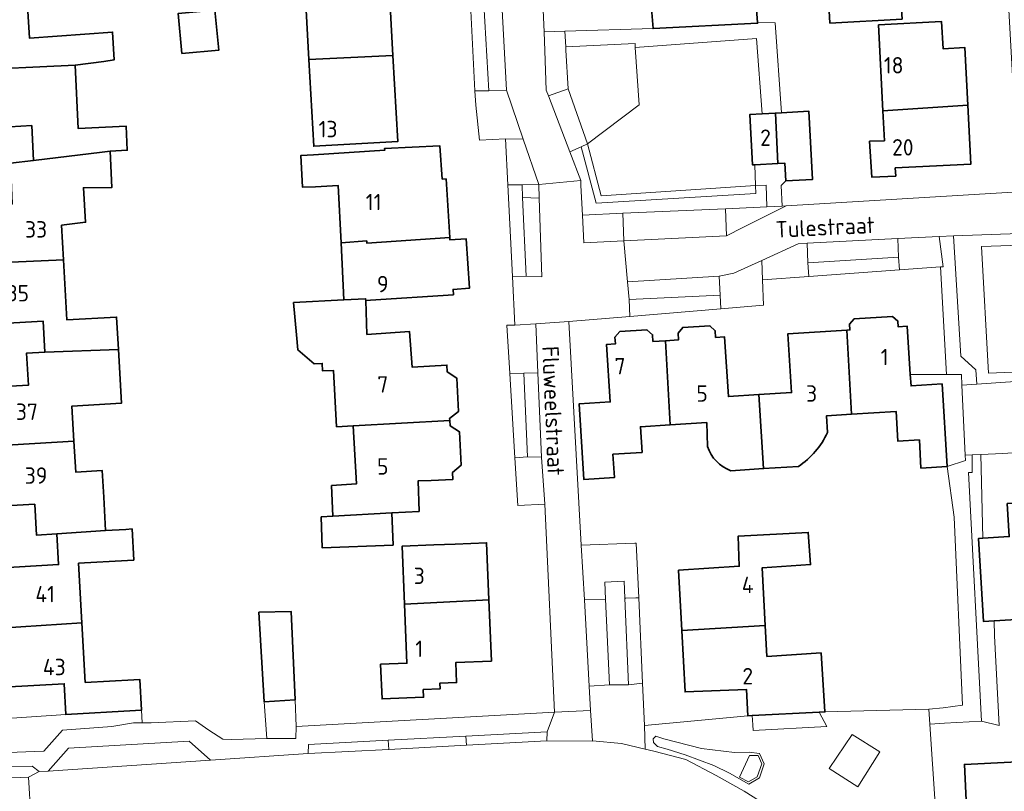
# Model space of a CAD drawing. Header units: metres. Extents: x 245598 to 248625, y 478632 to 481818.
# Tile 22 of 37: x 247546 to 247654, y 479680 to 479765. Entities that reach past the tile are written whole.
import ezdxf
from ezdxf.enums import TextEntityAlignment as Align

# ---------------------------------------------------------------- set-up
doc = ezdxf.new("R2010")
doc.units = ezdxf.units.M
for name, color, linetype, lineweight in [('B-XX-GR-GROENVOORZIENING-GV', 80, 'Continuous', 18), ('B-XX-IE-TERREINAFSCHEIDING_KUNSTMATIG_HEKWERK-G', 20, 'IE-TERREINAFSCHEIDING-KUNSTMATIG', 18), ('B-XX-IE-TERREINAFSCHEIDING_KUNSTMATIG_MUUR-G', 90, 'IE-TERREINAFSCHEIDING-KUNSTMATIG-DICHT', 18), ('B-XX-OG-BEBOUWING-GV', 7, 'Continuous', 35), ('B-XX-OG-BEBOUWING-T18', 10, 'Continuous', 18), ('B-XX-OG-TERREIN_ERF-GV', 7, 'Continuous', 18), ('B-XX-OG-TOPOGRAFIE-T18', 10, 'Continuous', 18), ('B-XX-VH-ONVERHARD-GV', 252, 'Continuous', 18), ('B-XX-VH-VERHARDING_GESLOTEN-GV', 252, 'Continuous', 18), ('B-XX-VH-VERHARDING_OPEN-GV', 252, 'Continuous', 18)]:
    doc.layers.add(name, color=color, linetype=linetype, lineweight=lineweight)
doc.styles.add('NLCS-ISO-M-T18', font='NLCS-ISO.ttf', dxfattribs={"height": 1.8})
doc.linetypes.add('IE-TERREINAFSCHEIDING-KUNSTMATIG', pattern='A,4,[82,NLCS.shx,S=0.75,R=90,X=0,Y=0],4,-2', length=10)
doc.linetypes.add('IE-TERREINAFSCHEIDING-KUNSTMATIG-DICHT', pattern='A,8,-1,[82,NLCS.shx,S=0.75,R=90,X=0,Y=0],-1', length=10)

msp = doc.modelspace()

# ---------------------------------------------------------------- linework, layer by layer
at = {"layer": 'B-XX-GR-GROENVOORZIENING-GV'}
for points in [[(247597.644, 479757.213), (247599.563, 479757.275), (247599.063, 479766.738), (247597.091, 479766.687)], [(247606.058, 479762.032), (247613.65, 479762.4), (247613.679, 479761.955), (247626.949, 479762.947), (247627.567, 479754.676), (247629.041, 479754.758), (247629.688, 479754.794), (247629.013, 479764.637), (247629, 479764.637), (247627.075, 479764.675), (247627.075, 479764.6), (247615.638, 479764.025), (247605.948, 479763.741)], [(247603.675, 479763.675), (247603.753, 479761.57), (247603.913, 479757.275), (247604.159, 479756.636), (247606.33, 479757.403), (247606.08, 479761.657), (247606.058, 479762.032), (247605.948, 479763.741)], [(247607.887, 479743.563), (247612.3, 479743.775), (247612.313, 479743.775), (247623.576, 479744.271), (247627.362, 479744.438), (247628.113, 479744.474), (247628.014, 479746.845), (247626.859, 479746.803), (247626.905, 479745.953), (247609.389, 479744.867), (247607.751, 479751.07), (247606.516, 479750.505), (247607.725, 479747.362), (247607.725, 479746.825)], [(247603.161, 479745.43), (247601.327, 479745.489), (247601.725, 479736.875), (247603.438, 479736.813)], [(247612.425, 479740.762), (247612.3, 479743.775), (247607.887, 479743.563), (247608.038, 479740.525)], [(247632.575, 479738.338), (247642.513, 479738.963), (247642.463, 479740.999), (247632.5, 479740.475)], [(247655.797, 479741.548), (247648.537, 479741.288), (247649.375, 479728.088), (247651, 479726.6), (247651.112, 479725.025), (247656.888, 479725.425), (247656.725, 479726.425), (247652.4, 479726.238), (247651.638, 479740.125), (247655.869, 479740.253)], [(247613, 479734.325), (247622.975, 479734.8), (247622.888, 479736.862), (247612.837, 479736.262)], [(247601.875, 479717.063), (247603.413, 479717.012), (247602.988, 479726.263), (247601.463, 479726.225)], [(247612.93, 479692.032), (247612.529, 479701.541), (247612.45, 479703.416), (247610.339, 479703.299), (247610.421, 479701.46), (247610.843, 479692.042)], [(247558.895, 479689.229), (247551.279, 479688.804), (247541.014, 479688.1), (247541.075, 479687.025), (247543.925, 479684.6), (247548.862, 479684.775), (247550.9, 479687.063), (247556.325, 479687.463), (247558.675, 479687.875), (247559.643, 479687.881), (247559.555, 479689.258)], [(247595.164, 479685.427), (247603.988, 479685.899), (247604.038, 479686.887), (247595.091, 479686.413)], [(247586.58, 479685.962), (247577.862, 479685.5), (247577.813, 479684.5), (247586.656, 479684.972)], [(247637.438, 479686.6), (247634.925, 479682.863), (247638.088, 479680.863), (247640.463, 479684.713)], [(247626.07, 479681.407), (247627.05, 479681.94), (247627.562, 479683.389), (247627.136, 479684.305), (247626.21, 479684.284), (247625.09, 479681.919)], [(247544.388, 479681.812), (247547.162, 479681.925), (247548.325, 479682.525), (247547.558, 479683.141), (247542.692, 479683.071)]]:
    msp.add_lwpolyline(points, close=True, dxfattribs=at)
at = {"layer": 'B-XX-IE-TERREINAFSCHEIDING_KUNSTMATIG_HEKWERK-G'}
for points in [[(247627.075, 479764.675), (247629, 479764.637)], [(247629, 479764.637), (247629.013, 479764.637)], [(247629.688, 479754.794), (247629.013, 479764.637)]]:
    msp.add_lwpolyline(points, dxfattribs=at)
at = {"layer": 'B-XX-IE-TERREINAFSCHEIDING_KUNSTMATIG_MUUR-G'}
for points in [[(247653.063, 479697.413), (247653, 479699.056)], [(247653.063, 479697.413), (247653.563, 479687.6)]]:
    msp.add_lwpolyline(points, dxfattribs=at)
at = {"layer": 'B-XX-OG-BEBOUWING-GV'}
for points in [[(247640.061, 479772.044), (247638.49, 479771.967), (247637.409, 479770.631), (247637.528, 479768.211), (247634.826, 479768.06), (247635.019, 479764.618), (247642.913, 479765.061), (247642.721, 479768.463), (247649.368, 479768.837), (247649.308, 479769.906), (247649.847, 479769.936), (247650.547, 479770.657), (247650.312, 479774.83), (247649.554, 479775.489), (247649.55, 479775.558), (247639.891, 479775.064)], [(247607.653, 479773.266), (247608.058, 479766.253), (247615.423, 479766.679), (247615.638, 479764.025), (247627.075, 479764.6), (247627.075, 479764.675), (247626.8, 479768.075), (247616.285, 479767.458), (247616.09, 479770.833), (247619.325, 479771.025), (247619.163, 479773.939), (247615.922, 479773.75)], [(247577.916, 479760.617), (247587.123, 479761.078), (247586.602, 479770.648), (247577.397, 479770.148)], [(247555.413, 479760.401), (247555.412, 479760.413), (247556.563, 479760.6), (247556.388, 479763.637), (247547.288, 479762.959), (247547.077, 479766.514), (247547.125, 479769.812), (247541.9, 479769.312), (247542.046, 479766.215), (247539.477, 479766.063), (247539.872, 479759.421), (247552.272, 479760.027)], [(247563.975, 479761.3), (247568.05, 479761.666), (247567.612, 479766.038), (247563.575, 479765.675)], [(247650.134, 479755.627), (247649.808, 479761.938), (247647.412, 479761.815), (247647.258, 479764.79), (247640.34, 479764.432), (247640.827, 479755.002)], [(247587.123, 479761.078), (247577.916, 479760.617), (247578.432, 479751.124), (247587.637, 479751.624)], [(247555.237, 479750.475), (247556.112, 479750.575), (247557.999, 479750.676), (247557.869, 479753.339), (247552.612, 479753.082), (247552.272, 479760.027), (247539.872, 479759.421), (247540.257, 479752.945), (247547.538, 479753.377), (247547.725, 479749.564)], [(247629.31, 479749.222), (247629.041, 479754.758), (247627.567, 479754.676), (247626.249, 479754.603), (247626.535, 479749.078), (247626.788, 479749.091)], [(247629.688, 479754.794), (247629.041, 479754.758), (247629.31, 479749.222), (247630.07, 479749.261), (247630.17, 479747.32), (247633.086, 479747.471), (247632.709, 479754.962)], [(247640.998, 479751.703), (247639.362, 479751.675), (247639.6, 479747.737), (247642.225, 479747.838), (247642.174, 479748.741), (247650.468, 479749.169), (247650.134, 479755.627), (247640.827, 479755.002)], [(247541.951, 479738.26), (247551.008, 479738.649), (247550.796, 479742.449), (247553.425, 479742.775), (247553.188, 479746.575), (247556.325, 479746.6), (247556.112, 479750.575), (247555.237, 479750.475), (247547.725, 479749.564), (247545.188, 479749.262), (247545.386, 479744.796), (247541.597, 479744.584)], [(247584.265, 479740.473), (247593.342, 479741.097), (247592.935, 479747.542), (247592.527, 479747.516), (247592.263, 479751.163), (247586.205, 479750.874), (247586.215, 479750.671), (247578.394, 479750.177), (247577.005, 479750.095), (247577.216, 479746.615), (247578.615, 479746.67), (247581.107, 479746.828), (247581.425, 479740.538), (247584.248, 479740.736)], [(247593.342, 479741.097), (247584.265, 479740.473), (247584.248, 479740.736), (247581.425, 479740.538), (247581.742, 479734.26), (247584.125, 479734.388), (247584.131, 479734.217), (247584.658, 479734.25), (247593.738, 479734.824), (247593.7, 479735.424), (247595.499, 479735.537), (247595.158, 479740.954), (247593.358, 479740.841)], [(247551.008, 479738.649), (247541.951, 479738.26), (247542.324, 479731.585), (247548.775, 479731.945), (247548.966, 479728.542), (247557.028, 479728.825), (247556.829, 479732.376), (247551.375, 479732.072)], [(247584.251, 479730.478), (247584.131, 479734.217), (247584.125, 479734.388), (247581.742, 479734.26), (247576.225, 479733.963), (247576.538, 479730.438), (247576.681, 479728.794), (247578.482, 479727.26), (247579.365, 479727.301), (247579.397, 479726.471), (247580.584, 479726.526), (247580.939, 479720.355), (247582.771, 479720.46), (247593.345, 479721.037), (247593.334, 479721.246), (247594.297, 479722.027), (247594.114, 479725.682), (247593.078, 479726.36), (247593.041, 479727.12), (247589.242, 479726.888), (247588.919, 479730.818)], [(247636.848, 479730.951), (247637.364, 479721.727), (247642.26, 479722.038), (247642.448, 479718.776), (247644.811, 479718.912), (247644.989, 479715.827), (247647.877, 479716.011), (247647.303, 479725.056), (247643.903, 479724.84), (247643.823, 479726.1), (247643.488, 479731.372), (247642.501, 479731.309), (247642.461, 479731.938), (247641.866, 479732.461), (247637.685, 479732.196), (247637.161, 479731.601), (247637.201, 479730.973)], [(247617.493, 479720.558), (247617.005, 479729.795), (247615.619, 479729.707), (247615.572, 479730.445), (247614.956, 479730.997), (247611.991, 479730.809), (247611.45, 479730.183), (247611.497, 479729.445), (247610.529, 479729.383), (247610.93, 479723.075), (247607.52, 479722.858), (247608.048, 479714.562), (247611.39, 479714.774), (247611.227, 479717.342), (247614.428, 479717.546), (247614.249, 479720.352)], [(247542.923, 479718.229), (247552.157, 479718.759), (247551.941, 479722.625), (247557.358, 479722.929), (247557.028, 479728.825), (247548.966, 479728.542), (247546.969, 479728.431), (247547.165, 479724.914), (247542.564, 479724.657)], [(247590.009, 479711.069), (247589.873, 479714.412), (247591.309, 479714.47), (247593.67, 479714.566), (247593.631, 479715.335), (247594.592, 479716.144), (247594.41, 479719.779), (247593.374, 479720.466), (247593.345, 479721.037), (247582.771, 479720.46), (247583.137, 479714.097), (247580.397, 479713.906), (247580.531, 479710.544), (247586.982, 479710.901)], [(247550.286, 479708.601), (247555.617, 479708.978), (247555.415, 479712.614), (247555.253, 479715.538), (247552.346, 479715.377), (247552.157, 479718.759), (247542.923, 479718.229), (247543.293, 479711.606), (247547.852, 479711.859), (247548.041, 479708.476)], [(247660.821, 479712.303), (247654.451, 479711.919), (247654.668, 479708.316), (247651.776, 479708.141), (247651.3, 479708.112), (247651.85, 479698.986), (247653, 479699.056), (247657.271, 479699.314), (247659.211, 479699.461), (247658.96, 479702.787), (247661.382, 479702.934)], [(247580.531, 479710.544), (247579.262, 479710.463), (247579.363, 479707.063), (247587.126, 479707.38), (247586.982, 479710.901)], [(247558.017, 479705.69), (247558.718, 479705.729), (247558.527, 479709.14), (247557.826, 479709.101), (247555.617, 479708.978), (247550.286, 479708.601), (247550.474, 479705.231), (247543.719, 479704.854), (247544.087, 479698.264), (247553.028, 479698.84), (247552.662, 479705.391)], [(247618.777, 479698.015), (247627.929, 479698.542), (247627.59, 479704.894), (247632.89, 479705.243), (247632.628, 479708.76), (247624.959, 479708.366), (247625.075, 479705.059), (247618.432, 479704.613)], [(247588.392, 479700.893), (247597.634, 479701.361), (247597.378, 479707.634), (247593.925, 479707.494), (247591.596, 479707.399), (247588.132, 479707.258)], [(247597.634, 479701.361), (247588.392, 479700.893), (247588.656, 479694.419), (247585.77, 479694.301), (247585.925, 479690.5), (247590.469, 479690.686), (247590.434, 479691.529), (247592.275, 479691.604), (247592.25, 479692.218), (247594.099, 479692.293), (247594.009, 479694.494), (247597.908, 479694.653)], [(247573.013, 479690.175), (247576.4, 479690.4), (247575.962, 479700.1), (247572.425, 479700)], [(247551.279, 479688.804), (247558.895, 479689.229), (247559.555, 479689.258), (247559.365, 479692.643), (247558.706, 479692.606), (247553.392, 479692.31), (247553.028, 479698.84), (247544.087, 479698.264), (247544.448, 479691.788), (247551.092, 479692.159)], [(247625.998, 479688.649), (247626.473, 479688.674), (247633.835, 479689.066), (247634.465, 479689.082), (247634.04, 479695.547), (247628.11, 479695.157), (247627.929, 479698.542), (247618.777, 479698.015), (247619.129, 479691.264), (247625.863, 479691.552)], [(247662.28, 479684.619), (247660.5, 479684.525), (247660.525, 479683.843), (247659.197, 479683.784), (247649.743, 479683.317), (247650.054, 479677.014), (247659.508, 479677.492), (247659.494, 479677.768), (247662.749, 479677.968)]]:
    msp.add_lwpolyline(points, close=True, dxfattribs=at)
for points in [[(247624.158, 479715.535), (247627.735, 479715.762), (247627.221, 479723.88), (247623.89, 479723.668), (247623.474, 479730.206), (247622.485, 479730.143), (247622.438, 479730.882), (247621.852, 479731.435), (247618.878, 479731.246), (247618.366, 479730.623), (247618.413, 479729.884), (247617.005, 479729.795), (247617.493, 479720.558), (247621.503, 479720.813), (247621.593, 479718.193)], [(247637.364, 479721.727), (247636.848, 479730.951), (247630.391, 479730.54), (247630.8, 479724.108), (247627.221, 479723.88), (247627.735, 479715.762), (247631.549, 479716.005)], [(247634.744, 479719.721), (247634.642, 479721.554), (247637.364, 479721.727)]]:
    msp.add_lwpolyline(points, dxfattribs=at)
for points in [[(247631.549, 479716.005, 0.1385276), (247634.744, 479719.721)], [(247621.593, 479718.193, 0.2322265), (247624.158, 479715.535)]]:
    msp.add_lwpolyline(points, format="xyb", dxfattribs=at)
at = {"layer": 'B-XX-OG-TERREIN_ERF-GV'}
for points in [[(247577.916, 479760.617), (247577.397, 479770.148), (247586.602, 479770.648), (247587.123, 479761.078), (247587.637, 479751.624), (247578.432, 479751.124)], [(247568.05, 479761.666), (247563.975, 479761.3), (247563.575, 479765.675), (247567.612, 479766.038)], [(247642.174, 479748.741), (247642.225, 479747.838), (247639.6, 479747.737), (247639.362, 479751.675), (247640.998, 479751.703), (247640.827, 479755.002), (247640.34, 479764.432), (247647.258, 479764.79), (247647.412, 479761.815), (247649.808, 479761.938), (247650.134, 479755.627), (247650.468, 479749.169)], [(247584.658, 479734.25), (247584.131, 479734.217), (247584.251, 479730.478), (247588.919, 479730.818), (247589.242, 479726.888), (247593.041, 479727.12), (247593.078, 479726.36), (247594.114, 479725.682), (247594.297, 479722.027), (247593.334, 479721.246), (247593.345, 479721.037), (247593.374, 479720.466), (247594.41, 479719.779), (247594.592, 479716.144), (247593.631, 479715.335), (247593.67, 479714.566), (247591.309, 479714.47), (247589.873, 479714.412), (247590.009, 479711.069), (247586.982, 479710.901), (247587.126, 479707.38), (247579.363, 479707.063), (247579.262, 479710.463), (247580.531, 479710.544), (247580.397, 479713.906), (247583.137, 479714.097), (247582.771, 479720.46), (247580.939, 479720.355), (247580.584, 479726.526), (247579.397, 479726.471), (247579.365, 479727.301), (247578.482, 479727.26), (247576.681, 479728.794), (247576.538, 479730.438), (247576.225, 479733.963), (247581.742, 479734.26), (247581.425, 479740.538), (247581.107, 479746.828), (247578.615, 479746.67), (247577.216, 479746.615), (247577.005, 479750.095), (247578.394, 479750.177), (247586.215, 479750.671), (247586.205, 479750.874), (247592.263, 479751.163), (247592.527, 479747.516), (247592.935, 479747.542), (247593.342, 479741.097), (247593.358, 479740.841), (247595.158, 479740.954), (247595.499, 479735.537), (247593.7, 479735.424), (247593.738, 479734.824)], [(247647.781, 479726.1), (247643.823, 479726.1), (247643.903, 479724.84), (247647.303, 479725.056), (247647.877, 479716.011), (247649.875, 479716.637), (247649.846, 479717.237), (247649.481, 479724.931), (247649.425, 479726.1), (247647.813, 479726.1)], [(247651.638, 479688.075), (247653.563, 479687.6), (247653.063, 479697.413), (247653, 479699.056), (247651.85, 479698.986), (247651.3, 479708.112), (247651.776, 479708.141), (247651.537, 479717.325), (247650.6, 479717.288), (247650.588, 479715.325), (247650.2, 479715.325)], [(247588.392, 479700.893), (247588.132, 479707.258), (247591.596, 479707.399), (247593.925, 479707.494), (247597.378, 479707.634), (247597.634, 479701.361), (247597.908, 479694.653), (247594.009, 479694.494), (247594.099, 479692.293), (247592.25, 479692.218), (247592.275, 479691.604), (247590.434, 479691.529), (247590.469, 479690.686), (247585.925, 479690.5), (247585.77, 479694.301), (247588.656, 479694.419)], [(247626.473, 479688.674), (247626.563, 479687.663), (247626.6, 479687.025), (247634.675, 479687.475), (247633.835, 479689.066)], [(247660.5, 479684.525), (247660.325, 479687.688), (247667.938, 479688.137), (247668.088, 479684.925), (247662.28, 479684.619), (247662.749, 479677.968), (247659.494, 479677.768), (247659.508, 479677.492), (247659.831, 479670.947), (247650.377, 479670.48), (247650.054, 479677.014), (247649.743, 479683.317), (247659.197, 479683.784), (247660.525, 479683.843)]]:
    msp.add_lwpolyline(points, close=True, dxfattribs=at)
for points in [[(247626.8, 479768.075), (247627.075, 479764.675), (247629, 479764.637), (247629.013, 479764.637), (247629.688, 479754.794), (247632.709, 479754.962), (247633.086, 479747.471), (247630.17, 479747.32), (247629.681, 479746.809), (247629.771, 479744.555), (247630.188, 479744.575), (247630.2, 479744.576), (247655.075, 479746.1), (247655.713, 479746.262), (247654.612, 479766.088)], [(247642.913, 479765.061), (247635.019, 479764.618), (247634.826, 479768.06)], [(247547.077, 479766.514), (247547.288, 479762.959), (247556.388, 479763.637), (247556.563, 479760.6), (247555.412, 479760.413), (247555.413, 479760.401), (247552.272, 479760.027), (247552.612, 479753.082), (247557.869, 479753.339), (247557.999, 479750.676), (247556.112, 479750.575), (247556.325, 479746.6), (247553.188, 479746.575), (247553.425, 479742.775), (247550.796, 479742.449), (247551.008, 479738.649), (247551.375, 479732.072), (247556.829, 479732.376), (247557.028, 479728.825), (247557.358, 479722.929), (247551.941, 479722.625), (247552.157, 479718.759), (247552.346, 479715.377), (247555.253, 479715.538), (247555.415, 479712.614), (247555.617, 479708.978), (247557.826, 479709.101), (247558.527, 479709.14), (247558.718, 479705.729), (247558.017, 479705.69), (247552.662, 479705.391), (247553.028, 479698.84), (247553.392, 479692.31), (247558.706, 479692.606), (247559.365, 479692.643), (247559.555, 479689.258), (247559.643, 479687.881), (247560.612, 479687.887), (247565.475, 479688.088), (247566.938, 479687.063), (247568.462, 479686.088), (247569.413, 479686.038), (247573.29, 479686.175), (247573.013, 479690.175), (247572.425, 479700), (247575.962, 479700.1), (247576.4, 479690.4), (247576.513, 479687.475), (247604.837, 479689.038), (247603.775, 479711.875), (247600.8, 479711.7), (247600.485, 479716.944), (247599.931, 479726.178), (247599.613, 479731.487), (247600.475, 479731.487), (247600.21, 479736.841), (247599.714, 479746.869), (247599.463, 479751.937), (247596.612, 479751.788), (247596.188, 479755.637), (247596.107, 479757.189), (247595.612, 479766.699)], [(247603.563, 479766.863), (247603.675, 479763.675), (247605.948, 479763.741), (247615.638, 479764.025), (247615.423, 479766.679)], [(247545.188, 479749.262), (247547.725, 479749.564), (247547.538, 479753.377), (247540.257, 479752.945)], [(247643.823, 479726.1), (247647.781, 479726.1), (247647.125, 479737.887), (247642.63, 479737.562), (247632.685, 479736.841), (247627.625, 479736.475), (247627.737, 479733.7), (247623.055, 479733.303), (247613.072, 479732.455), (247606.387, 479731.888), (247607.762, 479707.362), (247613.625, 479707.588), (247613.788, 479707.588), (247614.058, 479701.588), (247614.48, 479692.221), (247614.688, 479687.6), (247625.998, 479688.649), (247625.863, 479691.552), (247619.129, 479691.264), (247618.777, 479698.015), (247618.432, 479704.613), (247625.075, 479705.059), (247624.959, 479708.366), (247632.628, 479708.76), (247632.89, 479705.243), (247627.59, 479704.894), (247627.929, 479698.542), (247628.11, 479695.157), (247634.04, 479695.547), (247634.465, 479689.082), (247645.838, 479689.375), (247647.438, 479689.525), (247649.525, 479689.825), (247648.625, 479710.425), (247647.877, 479716.011), (247644.989, 479715.827), (247644.811, 479718.912), (247642.448, 479718.776), (247642.26, 479722.038), (247637.364, 479721.727), (247634.642, 479721.554), (247634.744, 479719.721)], [(247621.593, 479718.193), (247621.503, 479720.813), (247617.493, 479720.558), (247614.249, 479720.352), (247614.428, 479717.546), (247611.227, 479717.342), (247611.39, 479714.774), (247608.048, 479714.562), (247607.52, 479722.858), (247610.93, 479723.075), (247610.529, 479729.383), (247611.497, 479729.445), (247611.45, 479730.183), (247611.991, 479730.809), (247614.956, 479730.997), (247615.572, 479730.445), (247615.619, 479729.707), (247617.005, 479729.795), (247618.413, 479729.884), (247618.366, 479730.623), (247618.878, 479731.246), (247621.852, 479731.435), (247622.438, 479730.882), (247622.485, 479730.143), (247623.474, 479730.206), (247623.89, 479723.668), (247627.221, 479723.88), (247630.8, 479724.108), (247630.391, 479730.54), (247636.848, 479730.951), (247637.201, 479730.973), (247637.161, 479731.601), (247637.685, 479732.196), (247641.866, 479732.461), (247642.461, 479731.938), (247642.501, 479731.309), (247643.488, 479731.372), (247643.823, 479726.1)], [(247542.564, 479724.657), (247547.165, 479724.914), (247546.969, 479728.431), (247548.966, 479728.542), (247548.775, 479731.945), (247542.324, 479731.585)], [(247655.657, 479717.518), (247653.975, 479717.413), (247651.537, 479717.325), (247651.776, 479708.141), (247654.668, 479708.316)], [(247631.549, 479716.005), (247627.735, 479715.762), (247624.158, 479715.535)], [(247543.719, 479704.854), (247550.474, 479705.231), (247550.286, 479708.601), (247548.041, 479708.476), (247547.852, 479711.859), (247543.293, 479711.606)], [(247657.271, 479699.314), (247653, 479699.056), (247653.063, 479697.413), (247653.563, 479687.6), (247651.638, 479688.075), (247647.575, 479687.838), (247645.949, 479687.743), (247647.175, 479669.713), (247651.435, 479667.375), (247671.175, 479668.213)], [(247541.014, 479688.1), (247551.279, 479688.804), (247551.092, 479692.159), (247544.448, 479691.788)]]:
    msp.add_lwpolyline(points, dxfattribs=at)
for points in [[(247634.744, 479719.721, -0.1385276), (247631.549, 479716.005)], [(247624.158, 479715.535, -0.2322265), (247621.593, 479718.193)]]:
    msp.add_lwpolyline(points, format="xyb", dxfattribs=at)
at = {"layer": 'B-XX-VH-ONVERHARD-GV'}
msp.add_lwpolyline([(247608.455, 479751.392), (247609.947, 479745.662), (247626.859, 479746.803), (247626.788, 479749.091), (247626.535, 479749.078), (247626.249, 479754.603), (247627.567, 479754.676), (247626.949, 479762.947), (247613.679, 479761.955), (247614.093, 479755.677)], close=True, dxfattribs=at)
at = {"layer": 'B-XX-VH-VERHARDING_GESLOTEN-GV'}
msp.add_lwpolyline([(247629.675, 479677.825), (247625.612, 479680.375), (247622.538, 479682.088), (247619.212, 479683.863), (247615.712, 479684.762), (247614.746, 479684.994), (247612.163, 479685.613), (247608.974, 479685.9), (247608.975, 479685.875), (247604.012, 479685.9), (247603.988, 479685.899), (247595.164, 479685.427), (247586.656, 479684.972), (247577.813, 479684.5), (247567.138, 479683.788), (247549.331, 479682.593), (247548.325, 479682.525), (247547.162, 479681.925), (247547.425, 479677.663)], dxfattribs=at)
at = {"layer": 'B-XX-VH-VERHARDING_OPEN-GV'}
for points in [[(247597.091, 479766.687), (247595.612, 479766.699), (247596.107, 479757.189), (247597.644, 479757.213)], [(247599.063, 479766.738), (247599.563, 479757.275), (247601.4, 479751.913), (247603.113, 479746.925), (247607.725, 479747.362), (247606.516, 479750.505), (247604.159, 479756.636), (247603.913, 479757.275), (247603.753, 479761.57), (247603.675, 479763.675), (247603.563, 479766.863)], [(247606.33, 479757.403), (247608.455, 479751.392), (247614.093, 479755.677), (247613.679, 479761.955), (247613.65, 479762.4), (247606.058, 479762.032), (247606.08, 479761.657)], [(247599.563, 479757.275), (247597.644, 479757.213), (247596.107, 479757.189), (247596.188, 479755.637), (247596.612, 479751.788), (247599.463, 479751.937), (247601.4, 479751.913)], [(247607.751, 479751.07), (247608.455, 479751.392), (247606.33, 479757.403), (247604.159, 479756.636), (247606.516, 479750.505)], [(247601.262, 479746.887), (247603.113, 479746.925), (247601.4, 479751.913), (247599.463, 479751.937), (247599.714, 479746.869)], [(247608.455, 479751.392), (247607.751, 479751.07), (247609.389, 479744.867), (247626.905, 479745.953), (247626.859, 479746.803), (247609.947, 479745.662)], [(247628.113, 479744.474), (247629.771, 479744.555), (247629.681, 479746.809), (247630.17, 479747.32), (247630.07, 479749.261), (247629.31, 479749.222), (247626.788, 479749.091), (247626.859, 479746.803), (247628.014, 479746.845)], [(247612.425, 479740.762), (247608.038, 479740.525), (247607.887, 479743.563), (247607.725, 479746.825), (247607.725, 479747.362), (247603.113, 479746.925), (247603.161, 479745.43), (247603.438, 479736.813), (247601.725, 479736.875), (247600.21, 479736.841), (247600.475, 479731.487), (247602.787, 479731.644), (247606.387, 479731.888), (247613.072, 479732.455), (247613, 479734.325), (247612.837, 479736.262)], [(247601.327, 479745.489), (247601.262, 479746.887), (247599.714, 479746.869), (247600.21, 479736.841), (247601.725, 479736.875)], [(247603.161, 479745.43), (247603.113, 479746.925), (247601.262, 479746.887), (247601.327, 479745.489)], [(247627.535, 479738.585), (247631.537, 479740.413), (247632.5, 479740.475), (247642.463, 479740.999), (247646.987, 479741.237), (247646.987, 479741.225), (247648.537, 479741.288), (247655.797, 479741.548), (247656.009, 479741.556), (247655.713, 479746.262), (247655.075, 479746.1), (247630.2, 479744.576), (247625.475, 479742.225), (247623.675, 479741.3), (247612.425, 479740.762), (247612.837, 479736.262), (247622.888, 479736.862), (247624.475, 479737.188)], [(247623.576, 479744.271), (247612.313, 479743.775), (247612.3, 479743.775), (247612.425, 479740.762), (247623.675, 479741.3)], [(247623.576, 479744.271), (247623.675, 479741.3), (247625.475, 479742.225), (247630.2, 479744.576), (247630.188, 479744.575), (247629.771, 479744.555), (247628.113, 479744.474), (247627.362, 479744.438)], [(247642.63, 479737.562), (247647.125, 479737.887), (247647.412, 479737.9), (247646.987, 479741.225), (247646.987, 479741.237), (247642.463, 479740.999), (247642.513, 479738.963)], [(247649.481, 479724.931), (247651.112, 479725.025), (247651, 479726.6), (247649.375, 479728.088), (247648.537, 479741.288), (247646.987, 479741.225), (247647.412, 479737.9), (247647.125, 479737.887), (247647.781, 479726.1), (247647.813, 479726.1), (247649.425, 479726.1)], [(247627.625, 479736.475), (247632.685, 479736.841), (247632.575, 479738.338), (247632.5, 479740.475), (247631.537, 479740.413), (247627.535, 479738.585)], [(247657.025, 479740.288), (247655.869, 479740.253), (247651.638, 479740.125), (247652.4, 479726.238), (247656.725, 479726.425), (247657.813, 479726.475)], [(247622.975, 479734.8), (247623.055, 479733.303), (247627.737, 479733.7), (247627.625, 479736.475), (247627.535, 479738.585), (247624.475, 479737.188), (247622.888, 479736.862)], [(247642.63, 479737.562), (247642.513, 479738.963), (247632.575, 479738.338), (247632.685, 479736.841)], [(247622.975, 479734.8), (247613, 479734.325), (247613.072, 479732.455), (247623.055, 479733.303)], [(247602.988, 479726.263), (247602.787, 479731.644), (247600.475, 479731.487), (247599.613, 479731.487), (247599.931, 479726.178), (247601.463, 479726.225)], [(247602.787, 479731.644), (247602.988, 479726.263), (247603.413, 479717.012), (247603.775, 479711.875), (247604.837, 479689.038), (247608.786, 479689.215), (247608.635, 479691.891), (247608.1, 479701.371), (247607.762, 479707.362), (247606.387, 479731.888)], [(247600.485, 479716.944), (247601.875, 479717.063), (247601.463, 479726.225), (247599.931, 479726.178)], [(247650.6, 479717.288), (247651.537, 479717.325), (247653.975, 479717.413), (247655.657, 479717.518), (247655.525, 479718.887), (247655.4, 479721.012), (247661.563, 479721.437), (247661.537, 479722.838), (247662.988, 479724.475), (247657.963, 479724.225), (247657.813, 479726.475), (247656.725, 479726.425), (247656.888, 479725.425), (247651.112, 479725.025), (247649.481, 479724.931), (247649.846, 479717.237)], [(247601.875, 479717.063), (247600.485, 479716.944), (247600.8, 479711.7), (247603.775, 479711.875), (247603.413, 479717.012)], [(247648.625, 479710.425), (247649.525, 479689.825), (247647.438, 479689.525), (247645.838, 479689.375), (247645.949, 479687.743), (247647.575, 479687.838), (247651.638, 479688.075), (247650.2, 479715.325), (247650.588, 479715.325), (247650.6, 479717.288), (247649.846, 479717.237), (247649.875, 479716.637), (247647.877, 479716.011)], [(247610.421, 479701.46), (247610.339, 479703.299), (247612.45, 479703.416), (247612.529, 479701.541), (247612.659, 479701.546), (247613.741, 479701.588), (247614.058, 479701.588), (247613.788, 479707.588), (247613.625, 479707.588), (247607.762, 479707.362), (247608.1, 479701.371), (247610.399, 479701.459)], [(247608.635, 479691.891), (247610.843, 479692.042), (247610.421, 479701.46), (247610.399, 479701.459), (247608.1, 479701.371)], [(247614.058, 479701.588), (247613.741, 479701.588), (247612.659, 479701.546), (247612.529, 479701.541), (247612.93, 479692.032), (247614.48, 479692.221)], [(247612.93, 479692.032), (247610.843, 479692.042), (247608.635, 479691.891), (247608.786, 479689.215), (247608.974, 479685.9), (247612.163, 479685.613), (247614.746, 479684.994), (247614.688, 479687.6), (247614.48, 479692.221)], [(247576.4, 479690.4), (247573.013, 479690.175), (247573.29, 479686.175), (247576.481, 479686.159), (247576.513, 479687.475)], [(247604.038, 479686.887), (247603.988, 479685.899), (247604.012, 479685.9), (247608.975, 479685.875), (247608.974, 479685.9), (247608.786, 479689.215), (247604.837, 479689.038)], [(247633.835, 479689.066), (247634.675, 479687.475), (247626.6, 479687.025), (247626.563, 479687.663), (247626.473, 479688.674), (247625.998, 479688.649), (247614.688, 479687.6), (247614.746, 479684.994), (247615.712, 479684.762), (247619.212, 479683.863), (247622.538, 479682.088), (247625.612, 479680.375), (247629.675, 479677.825), (247636.775, 479673.475), (247644.825, 479668.512), (247646.775, 479667.3), (247647.185, 479667.052), (247651.435, 479667.375), (247647.175, 479669.713), (247645.949, 479687.743), (247645.838, 479689.375), (247634.465, 479689.082)], [(247549.331, 479682.593), (247567.138, 479683.788), (247564.775, 479685.875), (247551.575, 479685.088)], [(247595.164, 479685.427), (247595.091, 479686.413), (247586.58, 479685.962), (247586.656, 479684.972)], [(247615.938, 479686.4), (247615.638, 479686.125), (247615.663, 479685.738), (247616.112, 479685.288), (247617.175, 479684.975), (247619.138, 479684.375), (247622.275, 479683.187), (247624, 479682.375), (247626.125, 479681.163), (247627.275, 479681.863), (247627.787, 479683.375), (247627.275, 479684.525), (247626.162, 479684.675), (247624.563, 479684.613), (247620.925, 479685.075), (247616.825, 479686.137)], [(247615.938, 479686.4), (247616.825, 479686.137), (247620.925, 479685.075), (247624.563, 479684.613), (247626.162, 479684.675), (247627.275, 479684.525), (247627.787, 479683.375), (247627.275, 479681.863), (247626.125, 479681.163), (247624, 479682.375), (247622.275, 479683.187), (247619.138, 479684.375), (247617.175, 479684.975), (247616.112, 479685.288), (247615.663, 479685.738), (247615.638, 479686.125)], [(247637.438, 479686.6), (247640.463, 479684.713), (247638.088, 479680.863), (247634.925, 479682.863)], [(247539.869, 479674.506), (247542.213, 479676.825), (247544.52, 479677.582), (247544.688, 479677.637), (247547.425, 479677.663), (247547.162, 479681.925), (247544.388, 479681.812), (247542.425, 479682.275), (247541.298, 479683.044), (247540.025, 479683.913), (247539.313, 479684.988), (247539.287, 479685.025)], [(247626.07, 479681.407), (247625.09, 479681.919), (247626.21, 479684.284), (247627.136, 479684.305), (247627.562, 479683.389), (247627.05, 479681.94)]]:
    msp.add_lwpolyline(points, close=True, dxfattribs=at)
msp.add_lwpolyline([(247542.692, 479683.071), (247547.558, 479683.141), (247548.325, 479682.525), (247549.331, 479682.593), (247551.575, 479685.088), (247564.775, 479685.875), (247567.138, 479683.788), (247577.813, 479684.5), (247577.862, 479685.5), (247586.58, 479685.962), (247595.091, 479686.413), (247604.038, 479686.887), (247604.837, 479689.038), (247576.513, 479687.475), (247576.481, 479686.159), (247573.29, 479686.175), (247569.413, 479686.038), (247568.462, 479686.088), (247566.938, 479687.063), (247565.475, 479688.088), (247560.612, 479687.887), (247559.643, 479687.881), (247558.675, 479687.875), (247556.325, 479687.463), (247550.9, 479687.063), (247548.862, 479684.775), (247543.925, 479684.6)], dxfattribs=at)

# ---------------------------------------------------------------- texts
at = {"layer": 'B-XX-OG-BEBOUWING-T18', "style": 'NLCS-ISO-M-T18'}
for s, p in [('18', (247642, 479760)), ('13', (247580, 479753)), ('2', (247627.955, 479752.061)), ('20', (247643, 479751)), ('11', (247585, 479745)), ('33', (247548, 479742)), ('9', (247586, 479736)), ('35', (247546, 479735)), ('1', (247641, 479728)), ('7', (247612, 479727)), ('7', (247586, 479725)), ('5', (247621, 479724)), ('3', (247633, 479724)), ('37', (247547, 479722)), ('39', (247548, 479715)), ('5', (247586, 479716)), ('3', (247590, 479704)), ('4', (247626, 479703)), ('41', (247549, 479702)), ('1', (247590, 479696)), ('43', (247550, 479694)), ('2', (247626, 479693))]:
    msp.add_text(s, height=1.8, dxfattribs=at).set_placement(p, align=Align.MIDDLE_CENTER)
at = {"layer": 'B-XX-OG-TOPOGRAFIE-T18', "style": 'NLCS-ISO-M-T18'}
for s, rotation, p in [('Tulestraat', 2.8, (247634.483, 479742.242)), ('Fluweelstraat', 272.5, (247604.676, 479722.113))]:
    msp.add_text(s, height=1.8, rotation=rotation, dxfattribs=at).set_placement(p, align=Align.MIDDLE_CENTER)

doc.saveas('drawing.dxf')
